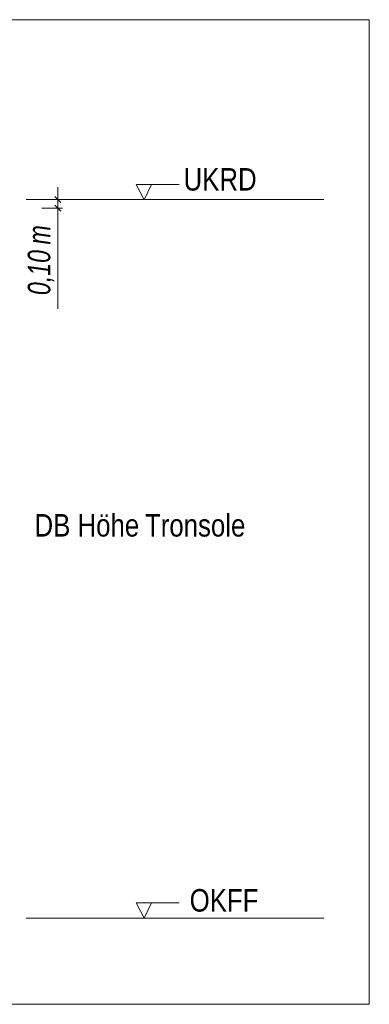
# Model space of a CAD drawing. Extents: x -620 to 300, y 62 to 1162.
# Tile 237 of 256: x 167 to 188, y 862 to 924. Entities that reach past the tile are written whole.
import ezdxf
from ezdxf.lldxf.tags import DXFTag

# ---------------------------------------------------------------- set-up
doc = ezdxf.new("R2010")
doc.units = 0
doc.layers.get('0').update_dxf_attribs({"lineweight": 13})
doc.layers.add('E_Aussparung Bemaßung-A06G955D8I', color=5, linetype='Continuous', lineweight=9, true_color=0x0000ff)
doc.layers.add('E_Detail_Beschriftung', color=7, linetype='Continuous', lineweight=13, true_color=0x009900)
doc.layers.add('E_Detail_Linie_Text_Bem', color=7, linetype='Continuous', lineweight=13)
doc.styles.get("Standard").update_dxf_attribs({"font": 'ARIALN.TTF'})
tags = doc.linetypes.add('fein_strichliert-A06G955H8I', pattern=[4, 1, -2, 1]).pattern_tags.tags
tags[8:9] = [DXFTag(74, 4), DXFTag(75, 0), DXFTag(340, '0'), DXFTag(46, 0.0), DXFTag(50, 0.0), DXFTag(44, 0.0), DXFTag(45, 0.0)]
tags[6:7] = [DXFTag(74, 4), DXFTag(75, 0), DXFTag(340, '0'), DXFTag(46, 0.0), DXFTag(50, 0.0), DXFTag(44, 0.0), DXFTag(45, 0.0)]
tags[4:5] = [DXFTag(74, 4), DXFTag(75, 0), DXFTag(340, '0'), DXFTag(46, 0.0), DXFTag(50, 0.0), DXFTag(44, 0.0), DXFTag(45, 0.0)]

# ---------------------------------------------------------------- blocks, each defined once
blk = doc.blocks.new('Referenz-A06G955I8I')
at = {"layer": 'E_Aussparung Bemaßung-A06G955D8I', "linetype": 'Continuous', "ltscale": 0.13}
for p, q in [((168.968, 913.254), (168.968, 905.673)), ((169.268, 912.49), (167.968, 912.49)), ((168.777, 912.681), (169.159, 912.299)), ((169.268, 911.948), (167.968, 911.948)), ((168.777, 912.139), (169.159, 911.757))]:
    blk.add_line(p, q, dxfattribs=at)
at = {"layer": 'E_Detail_Linie_Text_Bem', "linetype": 'fein_strichliert-A06G955H8I', "ltscale": 0.65}
for p, q in [((188.336, 923.689), (125.566, 923.689)), ((188.336, 862.372), (188.336, 923.689)), ((125.566, 862.372), (185.309, 862.372)), ((185.309, 862.372), (188.336, 862.372))]:
    blk.add_line(p, q, dxfattribs=at)
at = {"layer": 'E_Detail_Linie_Text_Bem', "color": 0, "linetype": 'Continuous', "ltscale": 0.13}
for p, q in [((174.346, 912.468), (173.836, 913.418)), ((173.836, 913.418), (176.52, 913.418)), ((174.803, 913.421), (174.346, 912.468)), ((174.346, 867.74), (173.836, 868.69)), ((173.836, 868.69), (176.52, 868.69)), ((174.803, 868.694), (174.346, 867.74))]:
    blk.add_line(p, q, dxfattribs=at)
at = {"layer": 'E_Detail_Linie_Text_Bem', "linetype": 'Continuous', "ltscale": 0.13}
for p, q in [((167.011, 912.49), (185.518, 912.49)), ((167.011, 867.74), (185.518, 867.74))]:
    blk.add_line(p, q, dxfattribs=at)
at = {"layer": 'E_Aussparung Bemaßung-A06G955D8I', "linetype": 'Continuous', "ltscale": 0.13, "char_height": 1.4, "attachment_point": 1, "rotation": 90}
for s, insert in [('{\\W0.9;\\fArial Narrow|b0|i1;m}', (167.102, 909.688)), ('{\\W0.9;\\fArial Narrow|b0|i1;0,10 }', (167.102, 906.535))]:
    blk.add_mtext(s, dxfattribs=dict(at, insert=insert))
at = {"layer": 'E_Detail_Beschriftung', "linetype": 'Continuous', "ltscale": 0.13, "char_height": 1.4, "attachment_point": 1}
for s, insert in [('{\\fArial Narrow;UKRD}', (176.789, 914.447)), ('{\\fArial Narrow;OKFF}', (177.167, 869.546))]:
    blk.add_mtext(s, dxfattribs=dict(at, insert=insert))
at = {"layer": 'E_Detail_Beschriftung', "color": 1, "linetype": 'Continuous', "ltscale": 0.13, "true_color": 0xff0000, "char_height": 1.4, "attachment_point": 1}
for s, insert in [('{\\fArial Narrow;DB}', (167.522, 892.901)), ('{\\fArial Narrow;Höhe}', (170.195, 892.901)), ('{\\fArial Narrow;Tronsole}', (174.39, 892.901))]:
    blk.add_mtext(s, dxfattribs=dict(at, insert=insert))

msp = doc.modelspace()

# ---------------------------------------------------------------- block references
at = {"color": 8, "lineweight": 25, "ltscale": 0.25, "true_color": 0x808080}
msp.add_blockref('Referenz-A06G955I8I', (0, 0), dxfattribs=at)

doc.saveas('drawing.dxf')
